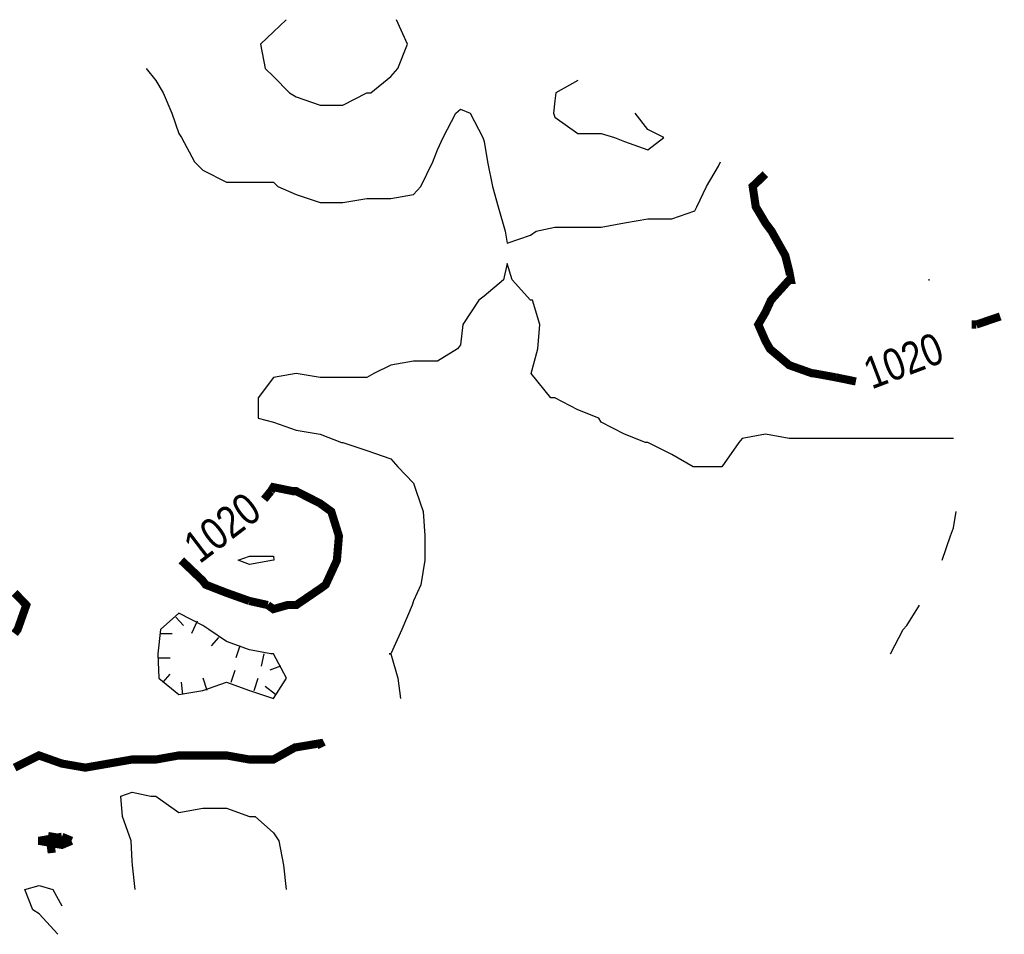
# Model space of a CAD drawing. Extents: x 628896 to 629898, y 4519176 to 4520140.
# Tile 22 of 23: x 629777 to 629898, y 4519245 to 4519358. Entities that reach past the tile are written whole.
import ezdxf
from ezdxf.enums import TextEntityAlignment as Align

# ---------------------------------------------------------------- set-up
doc = ezdxf.new("R2010")
doc.units = 0

msp = doc.modelspace()

# ---------------------------------------------------------------- linework, layer by layer
at = {"layer": 'GSLAYER', "linetype": 'CONTINUOUS', "flags": 128}
for points in [[(629809.8125, 4519357.5), (629808.25, 4519356), (629806.6875, 4519354.5), (629807.25, 4519351.5), (629808.25, 4519350.5), (629810.25, 4519348.5), (629811.0625, 4519348), (629814, 4519347), (629816.8125, 4519347), (629819.75, 4519348.5), (629820.25, 4519348.5)], [(629820.25, 4519348.5), (629822.6875, 4519350.5), (629823.5625, 4519351.5), (629824.75, 4519354.5), (629823.375, 4519357.5)], [(629792.625, 4519351.5), (629793.8125, 4519350), (629794.6875, 4519348.5), (629795.75, 4519346), (629796.625, 4519343.5), (629796.9375, 4519343), (629798.5625, 4519340), (629799.5625, 4519339), (629802.5, 4519337.5), (629805.3125, 4519337.5), (629808.25, 4519337.5), (629808.8125, 4519337), (629811.0625, 4519336), (629814, 4519335), (629816.8125, 4519335), (629819.75, 4519335.5), (629822.6875, 4519335.5), (629825.5, 4519336), (629826.375, 4519337), (629827.875, 4519340), (629828.4375, 4519341.5), (629829.125, 4519343), (629830.6875, 4519346), (629831.25, 4519346.5), (629832.4375, 4519346), (629834, 4519343), (629834.1875, 4519342.5), (629834.5625, 4519340), (629835.1875, 4519337), (629835.875, 4519334.5), (629836.75, 4519331.5), (629837, 4519330), (629839.875, 4519331), (629840.5625, 4519331.5)], [(629845.6875, 4519350), (629843, 4519348.5), (629842.875, 4519347.5), (629842.6875, 4519346), (629842.875, 4519345.5), (629845.6875, 4519343.5), (629848.5625, 4519343.5), (629850.1875, 4519343), (629851.4375, 4519342.5), (629854.3125, 4519341.5), (629856.25, 4519343)], [(629856.25, 4519343), (629854.3125, 4519344), (629852.75, 4519346)], [(629840.5625, 4519331.5), (629842.875, 4519332), (629845.6875, 4519332), (629848.5625, 4519332), (629851.4375, 4519332.5), (629854.3125, 4519333), (629857.25, 4519333), (629860.0625, 4519334), (629860.3125, 4519334.5), (629861.5, 4519337), (629863, 4519339.5), (629863.25, 4519340)], [(629891.875, 4519306), (629888.9375, 4519306), (629886.125, 4519306), (629883.1875, 4519306), (629880.25, 4519306), (629877.4375, 4519306), (629874.5, 4519306), (629871.6875, 4519306), (629868.75, 4519306.5), (629865.875, 4519306), (629865.5, 4519305.5), (629863.375, 4519302.5), (629863, 4519302.5), (629860.0625, 4519302.5), (629859.875, 4519302.5), (629857.25, 4519304), (629854.3125, 4519305.5), (629854, 4519305.5), (629851.4375, 4519306.5), (629848.5625, 4519308), (629848.25, 4519308.5), (629845.6875, 4519309.5), (629842.875, 4519311), (629842.375, 4519311), (629839.9375, 4519314), (629840.75, 4519317), (629841, 4519320), (629840.125, 4519323), (629839.875, 4519323), (629837.625, 4519325.5), (629837, 4519327.5), (629836.5625, 4519325.5), (629834.1875, 4519323.5), (629833.5, 4519323), (629831.5625, 4519320), (629831.25, 4519317.5), (629830.875, 4519317), (629828.4375, 4519315.5), (629825.5, 4519315.5), (629822.6875, 4519315), (629820.625, 4519314), (629819.75, 4519313.5), (629816.8125, 4519313.5), (629814, 4519313.5), (629811.0625, 4519314), (629808.25, 4519313.5), (629806.375, 4519311), (629806.375, 4519308.5), (629808.25, 4519308), (629811.0625, 4519307), (629814, 4519306.5), (629816.625, 4519305.5), (629816.8125, 4519305.5), (629819.75, 4519304.5), (629822.6875, 4519303.5), (629823.5625, 4519302.5), (629825.5, 4519300.5), (629825.8125, 4519299.5), (629826.6875, 4519297), (629826.875, 4519294), (629826.875, 4519291), (629826.375, 4519288), (629825.5, 4519286), (629825.3125, 4519285.5), (629824.0625, 4519282.5), (629822.6875, 4519279.5), (629822.5, 4519279.5), (629822.6875, 4519279.5), (629823.5625, 4519276.5), (629823.875, 4519274)], [(629888.8125, 4519325.5), (629888.9375, 4519325.5), (629888.8125, 4519325.5)], [(629890.5, 4519291), (629891.5, 4519294), (629891.875, 4519295), (629892.1875, 4519297)], [(629803.9375, 4519291), (629805.3125, 4519291.5), (629808.25, 4519291.5), (629808.3125, 4519291), (629808.25, 4519291), (629805.3125, 4519290.5), (629803.9375, 4519291)], [(629884.125, 4519279.5), (629885.6875, 4519282.5), (629886.125, 4519283), (629887.6875, 4519285.5)], [(629809.875, 4519276.5), (629808.25, 4519279.5), (629807.9375, 4519279.5), (629805.3125, 4519280), (629802.5, 4519281), (629800.3125, 4519282.5), (629799.5625, 4519283), (629796.625, 4519284.5), (629794.375, 4519282.5), (629794.0625, 4519279.5), (629794.1875, 4519276.5), (629796.625, 4519274.5), (629799.5625, 4519275), (629802.5, 4519276), (629805.3125, 4519275), (629808.25, 4519274), (629809.875, 4519276.5)], [(629796.25, 4519284), (629797.1875, 4519283)], [(629798.875, 4519283.5), (629798.1875, 4519282)], [(629794.375, 4519282), (629795.8125, 4519282)], [(629801.5, 4519281.5), (629800.625, 4519280.5)], [(629804.125, 4519280.5), (629803.625, 4519279)], [(629794.0625, 4519279), (629795.5625, 4519279)], [(629807.0625, 4519279.5), (629806.75, 4519278)], [(629809.125, 4519278), (629807.8125, 4519277.5)], [(629794.6875, 4519276), (629795.5625, 4519277)], [(629800.125, 4519275), (629799.625, 4519276.5)], [(629803.0625, 4519276), (629803.5625, 4519277.5)], [(629805.875, 4519275), (629806.375, 4519276.5)], [(629797.125, 4519274.5), (629796.9375, 4519276)], [(629808.5, 4519274.5), (629807.25, 4519275.5)], [(629791.25, 4519250.5), (629790.9375, 4519253.5), (629790.875, 4519254), (629790.75, 4519256.5), (629789.6875, 4519259.5), (629789.5, 4519262), (629790.875, 4519262.5), (629793.1875, 4519262), (629793.8125, 4519262), (629796.625, 4519260), (629799.5625, 4519260.5), (629802.5, 4519260.5), (629805.3125, 4519259.5), (629806, 4519259.5), (629808.25, 4519257.5), (629808.9375, 4519256.5), (629809.5, 4519253.5), (629809.8125, 4519250.5)], [(629781.75, 4519245), (629779.4375, 4519247.5), (629778.6875, 4519248), (629777.6875, 4519250.5), (629779.4375, 4519251), (629781.125, 4519250.5), (629782.25, 4519248.5)]]:
    msp.add_lwpolyline(points, dxfattribs=at)
at = {"layer": 'GSLAYER', "linetype": 'CONTINUOUS', "const_width": 1, "flags": 128}
for points in [[(629877.4375, 4519313.5), (629874.6875, 4519314), (629874.5, 4519314), (629871.6875, 4519315), (629869.3125, 4519317), (629868.75, 4519318), (629867.875, 4519320), (629868.75, 4519321.5), (629869.4375, 4519323), (629871.6875, 4519325.5), (629871.875, 4519325.5), (629871.6875, 4519326.5), (629871.1875, 4519328.5), (629869.5, 4519331.5), (629868.75, 4519332.5), (629867.5625, 4519334.5), (629867.1875, 4519337), (629868.75, 4519338.5)], [(629897.625, 4519321), (629894.6875, 4519320)], [(629894.6875, 4519320), (629894.125, 4519320)], [(629891.875, 4519317.5), (629891.875, 4519317.5)], [(629879.875, 4519313), (629877.4375, 4519313.5)], [(629807.125, 4519298.5), (629807.9375, 4519299.5)], [(629807.9375, 4519299.5), (629808.25, 4519300), (629810.6875, 4519299.5), (629811.0625, 4519299.5), (629814, 4519298), (629815.375, 4519297), (629816.3125, 4519294), (629816.0625, 4519291), (629814.6875, 4519288), (629814, 4519287.5), (629811.0625, 4519285.5), (629810, 4519285.5), (629808.25, 4519285), (629807.5625, 4519285.5)], [(629805.3125, 4519286), (629802.5, 4519287), (629799.9375, 4519288), (629799.5625, 4519288.5), (629796.9375, 4519291)], [(629796.9375, 4519291), (629796.9375, 4519291)], [(629776.4375, 4519287), (629777.875, 4519285.5), (629776.8125, 4519282.5), (629776.4375, 4519282)], [(629807.5625, 4519285.5), (629805.3125, 4519286)], [(629776.4375, 4519265.5), (629779.4375, 4519267), (629782.25, 4519266), (629785.125, 4519265.5), (629788, 4519266), (629790.875, 4519266.5), (629793.8125, 4519266.5), (629796.625, 4519267), (629799.5625, 4519267), (629802.5, 4519267), (629805.3125, 4519266.5), (629808.25, 4519266.5), (629810.9375, 4519268), (629811.0625, 4519268), (629814, 4519268.5), (629814.25, 4519268)], [(629782.25, 4519257), (629779.4375, 4519256.5), (629779.3125, 4519256.5), (629779.4375, 4519256.5), (629782.25, 4519256), (629783.4375, 4519256.5)], [(629780.875, 4519256), (629781.125, 4519257.5)], [(629783.4375, 4519256.5), (629782.25, 4519257)], [(629780.8125, 4519256.5), (629781, 4519255)]]:
    msp.add_lwpolyline(points, dxfattribs=at)

# ---------------------------------------------------------------- texts
at = {"layer": 'GSLAYER', "color": 7}
for rotation, width, p, p2 in [(20.7, 0.757196, (629881.8125, 4519312), (629891, 4519315.5)), (36.4, 0.762487, (629799.1875, 4519290.5), (629807.0625, 4519296.5))]:
    msp.add_text('1020', height=3.89682, rotation=rotation, dxfattribs=dict(at, width=width)).set_placement(p, p2, align=Align.FIT)

doc.saveas('drawing.dxf')
